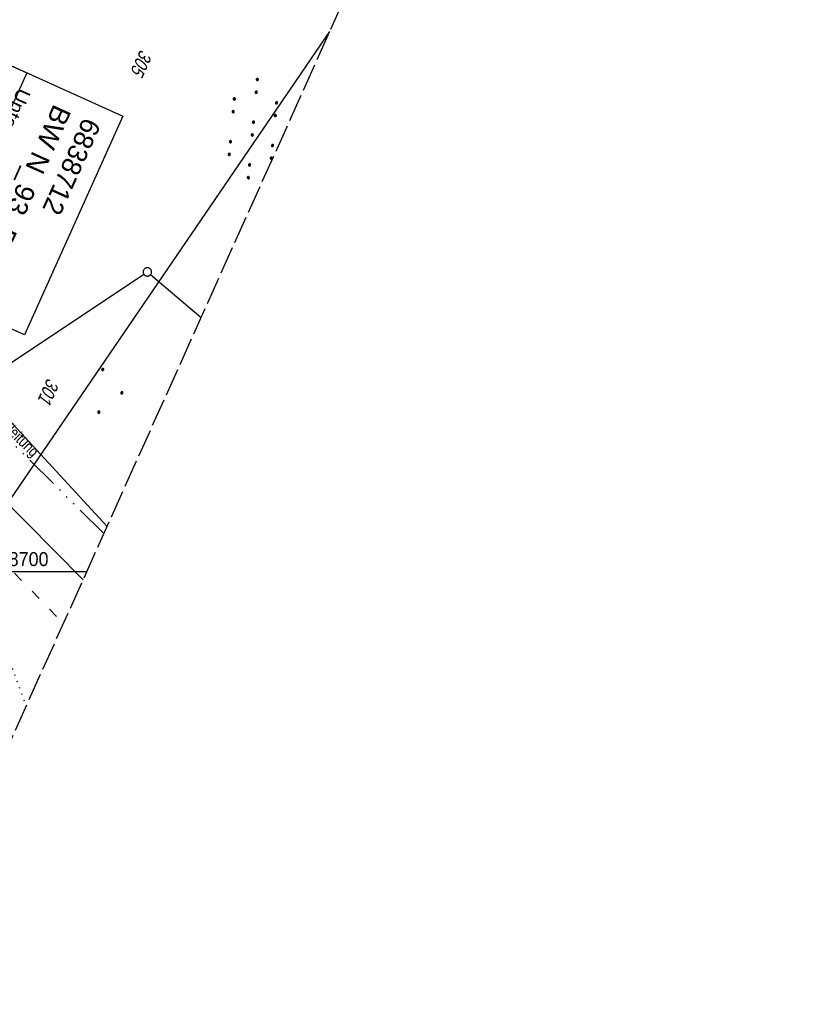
# Model space of a CAD drawing. Extents: x 508656 to 509297, y 448622 to 449584.
# Tile 19 of 53: x 508941 to 509083, y 448622 to 448799. Entities that reach past the tile are written whole.
import ezdxf
from ezdxf.enums import TextEntityAlignment as Align

# ---------------------------------------------------------------- set-up
doc = ezdxf.new("R2010")
doc.units = 0
doc.header["$LTSCALE"] = 10
doc.header["$MEASUREMENT"] = 0
for name, pattern in [('ACAD_ISO03W100', [30, 12, -18]), ('ACAD_ISO14W100', [25.5, 12, -3, 0.5, -3, 0.5, -3, 0.5, -3]), ('AUSGEZOGEN', [0]), ('LT00', [0]), ('LT14', [0.6, 0.5, -0.1]), ('PUNKTX2_STR', [0.6, 0.1, -0.5])]:
    doc.linetypes.add(name, pattern=pattern)
doc.layers.get('0').update_dxf_attribs({"linetype": 'LT00'})
for name, color, linetype in [('--EK_BW_TEXT_A', 20, 'LT00'), ('BW_TEXT_A', 20, 'AUSGEZOGEN'), ('DFK_FLUR_NR', 250, 'LT00'), ('DFK_GZPKT', 250, 'LT00'), ('DFK_KATASTER', 250, 'LT00'), ('DFK_NUTZUNG', 250, 'LT00'), ('DFK_NUTZUNGSGRENZE', 70, 'PUNKTX2_STR'), ('STROM_FREILTG', 80, 'STROMFREILEITUNG'), ('TELEKOM', 210, 'ACAD_ISO14W100'), ('TELEKOM_TEXT', 210, 'Continuous'), ('V124_RASTER', 250, 'LT00'), ('WASSERLTG', 130, 'ACAD_ISO03W100')]:
    doc.layers.add(name, color=color, linetype=linetype)
doc.layers.add('-BLATT_124-RAND', color=7, linetype='LT14', plot=False)
doc.styles.add('Beschrift', font='ARIAL.TTF')
doc.styles.get("Standard").update_dxf_attribs({"font": 'ARIAL.TTF'})
doc.styles.add('Strom', font='txt-alt.shx')
doc.styles.add('Versorgungsltg', font='ARIAL.TTF', dxfattribs={"width": 0.8, "height": 2})
doc.linetypes.add('STROMFREILEITUNG', pattern='A,12.7,-5.5,["xx",Strom,S=2.5,R=0,X=-2.6,Y=-0.85],-4.35', length=22.55)

# ---------------------------------------------------------------- blocks, each defined once
blk = doc.blocks.new('SYMB7010')
at = {"color": 0, "linetype": 'ByBlock'}
for points in [[(-0.031408, 0.499213), (-0.093728, 0.49134), (-0.15457, 0.475719), (-0.212975, 0.452595), (-0.268021, 0.422333), (-0.31884, 0.385411), (-0.36463, 0.342411), (-0.40467, 0.29401), (-0.438329, 0.240973), (-0.465074, 0.184136), (-0.484486, 0.124395), (-0.496256, 0.062692), (-0.5002, 0)], [(-0.5002, 0), (-0.496256, -0.062692), (-0.484486, -0.124395), (-0.465075, -0.184136), (-0.438329, -0.240973), (-0.404671, -0.29401), (-0.36463, -0.342411), (-0.31884, -0.385411), (-0.268021, -0.422333), (-0.212975, -0.452595), (-0.154571, -0.475719), (-0.093728, -0.49134), (-0.031408, -0.499213), (0.031408, -0.499213)], [(0.5002, 0), (0.496256, 0.062692), (0.484485, 0.124395), (0.465074, 0.184136), (0.438329, 0.240973), (0.40467, 0.29401), (0.36463, 0.342411), (0.31884, 0.385411), (0.268021, 0.422333), (0.212975, 0.452595), (0.15457, 0.475719), (0.093728, 0.49134), (0.031408, 0.499213), (-0.031408, 0.499213)], [(0.031408, -0.499213), (0.093728, -0.491341), (0.15457, -0.475719), (0.212975, -0.452595), (0.268021, -0.422333), (0.31884, -0.385411), (0.36463, -0.342411), (0.404671, -0.294011), (0.438329, -0.240974), (0.465075, -0.184136), (0.484486, -0.124395), (0.496256, -0.062692), (0.500201, 0)]]:
    blk.add_lwpolyline(points, dxfattribs=at)
blk = doc.blocks.new('SYMB7110')
at = {"color": 0, "linetype": 'ByBlock'}
for p, q in [((-0.515, 0.392919), (-0.515, 0.367081)), ((-0.51, 0.362895), (-0.51, 0.397105)), ((-0.505, 0.399164), (-0.505, 0.360836)), ((-0.5, 0.360204), (-0.5, 0.399796)), ((-0.495, 0.399164), (-0.495, 0.360836)), ((-0.49, 0.362895), (-0.49, 0.397105)), ((-0.485, 0.392919), (-0.485, 0.367081)), ((-0.48, 0.379874), (-0.48, 0.380145)), ((-0.285, 0.392919), (-0.285, 0.367081)), ((-0.28, 0.362895), (-0.28, 0.397105)), ((-0.275, 0.399164), (-0.275, 0.360836)), ((-0.27, 0.360204), (-0.27, 0.399796)), ((-0.265, 0.399164), (-0.265, 0.360836)), ((-0.26, 0.362895), (-0.26, 0.397105)), ((-0.255, 0.392919), (-0.255, 0.367081)), ((-0.25, 0.379874), (-0.25, 0.380146)), ((0.255, 0.392919), (0.255, 0.367081)), ((0.26, 0.362895), (0.26, 0.397105)), ((0.265, 0.399164), (0.265, 0.360836)), ((0.27, 0.360204), (0.27, 0.399796)), ((0.275, 0.399164), (0.275, 0.360836)), ((0.28, 0.362895), (0.28, 0.397105)), ((0.285, 0.392919), (0.285, 0.367081)), ((0.29, 0.379874), (0.29, 0.380145)), ((0.485, 0.392919), (0.485, 0.367081)), ((0.49, 0.362895), (0.49, 0.397105)), ((0.495, 0.399164), (0.495, 0.360836)), ((0.5, 0.360204), (0.5, 0.399796)), ((0.505, 0.399164), (0.505, 0.360836)), ((0.51, 0.362895), (0.51, 0.397105)), ((0.515, 0.392919), (0.515, 0.367081)), ((0.52, 0.379874), (0.52, 0.380146)), ((-0.9, 0.012919), (-0.9, -0.012919)), ((-0.895, -0.017106), (-0.895, 0.017105)), ((-0.89, 0.019164), (-0.89, -0.019164)), ((-0.885, -0.019797), (-0.885, 0.019796)), ((-0.88, 0.019164), (-0.88, -0.019164)), ((-0.875, -0.017106), (-0.875, 0.017105)), ((-0.87, 0.012919), (-0.87, -0.012919)), ((-0.865, -0.000126), (-0.865, 0.000145)), ((-0.67, 0.012919), (-0.67, -0.012919)), ((-0.665, -0.017106), (-0.665, 0.017105)), ((-0.66, 0.019164), (-0.66, -0.019164)), ((-0.655, -0.019797), (-0.655, 0.019796)), ((-0.65, 0.019164), (-0.65, -0.019164)), ((-0.645, -0.017106), (-0.645, 0.017105)), ((-0.64, 0.012919), (-0.64, -0.012919)), ((-0.635, -0.000126), (-0.635, 0.000145)), ((-0.13, 0.012919), (-0.13, -0.012919)), ((-0.125, -0.017105), (-0.125, 0.017105)), ((-0.12, 0.019164), (-0.12, -0.019164)), ((-0.115, -0.019796), (-0.115, 0.019796)), ((-0.11, 0.019164), (-0.11, -0.019164)), ((-0.105, -0.017105), (-0.105, 0.017105)), ((-0.1, 0.012919), (-0.1, -0.012919)), ((-0.095, -0.000126), (-0.095, 0.000146)), ((0.1, 0.012919), (0.1, -0.012919)), ((0.105, -0.017105), (0.105, 0.017105)), ((0.11, 0.019164), (0.11, -0.019164)), ((0.115, -0.019796), (0.115, 0.019796)), ((0.12, 0.019164), (0.12, -0.019164)), ((0.125, -0.017105), (0.125, 0.017105)), ((0.13, 0.012919), (0.13, -0.012919)), ((0.135, -0.000126), (0.135, 0.000146)), ((0.64, 0.012919), (0.64, -0.012919)), ((0.645, -0.017105), (0.645, 0.017105)), ((0.65, 0.019164), (0.65, -0.019164)), ((0.655, -0.019796), (0.655, 0.019796)), ((0.66, 0.019164), (0.66, -0.019164)), ((0.665, -0.017105), (0.665, 0.017105)), ((0.67, 0.012919), (0.67, -0.012919)), ((0.675, -0.000126), (0.675, 0.000146)), ((0.87, 0.012919), (0.87, -0.012919)), ((0.875, -0.017105), (0.875, 0.017105)), ((0.88, 0.019164), (0.88, -0.019164)), ((0.885, -0.019796), (0.885, 0.019796)), ((0.89, 0.019164), (0.89, -0.019164)), ((0.895, -0.017105), (0.895, 0.017105)), ((0.9, 0.012919), (0.9, -0.012919)), ((0.905, -0.000126), (0.905, 0.000146)), ((-0.515, -0.367081), (-0.515, -0.392919)), ((-0.51, -0.397105), (-0.51, -0.362895)), ((-0.505, -0.360836), (-0.505, -0.399164)), ((-0.5, -0.399796), (-0.5, -0.360204)), ((-0.495, -0.360836), (-0.495, -0.399164)), ((-0.49, -0.397106), (-0.49, -0.362895)), ((-0.485, -0.367081), (-0.485, -0.392919)), ((-0.48, -0.380126), (-0.48, -0.379855)), ((-0.285, -0.367081), (-0.285, -0.392919)), ((-0.28, -0.397105), (-0.28, -0.362895)), ((-0.275, -0.360836), (-0.275, -0.399164)), ((-0.27, -0.399796), (-0.27, -0.360204)), ((-0.265, -0.360836), (-0.265, -0.399164)), ((-0.26, -0.397105), (-0.26, -0.362895)), ((-0.255, -0.367081), (-0.255, -0.392919)), ((-0.25, -0.380126), (-0.25, -0.379855)), ((0.255, -0.367081), (0.255, -0.392919)), ((0.26, -0.397105), (0.26, -0.362895)), ((0.265, -0.360836), (0.265, -0.399164)), ((0.27, -0.399796), (0.27, -0.360204)), ((0.275, -0.360836), (0.275, -0.399164)), ((0.28, -0.397105), (0.28, -0.362895)), ((0.285, -0.367081), (0.285, -0.392919)), ((0.29, -0.380126), (0.29, -0.379855)), ((0.485, -0.367081), (0.485, -0.392919)), ((0.49, -0.397105), (0.49, -0.362895)), ((0.495, -0.360836), (0.495, -0.399164)), ((0.5, -0.399796), (0.5, -0.360204)), ((0.505, -0.360836), (0.505, -0.399164)), ((0.51, -0.397105), (0.51, -0.362895)), ((0.515, -0.367081), (0.515, -0.392919)), ((0.52, -0.380126), (0.52, -0.379855))]:
    blk.add_line(p, q, dxfattribs=at)
for points in [[(-0.48, 0.38), (-0.481981, 0.388678), (-0.48753, 0.395637), (-0.49555, 0.399499), (-0.50445, 0.399499), (-0.51247, 0.395637), (-0.518019, 0.388678), (-0.52, 0.38), (-0.518019, 0.371322), (-0.51247, 0.364363), (-0.50445, 0.360501), (-0.49555, 0.360501), (-0.48753, 0.364363), (-0.481981, 0.371322), (-0.48, 0.38)], [(-0.25, 0.38), (-0.251981, 0.388678), (-0.25753, 0.395637), (-0.26555, 0.399499), (-0.27445, 0.399499), (-0.28247, 0.395637), (-0.288019, 0.388678), (-0.29, 0.38), (-0.288019, 0.371322), (-0.28247, 0.364363), (-0.27445, 0.360501), (-0.26555, 0.360501), (-0.25753, 0.364363), (-0.251981, 0.371322), (-0.25, 0.38)], [(0.29, 0.38), (0.288019, 0.388678), (0.28247, 0.395637), (0.27445, 0.399499), (0.26555, 0.399499), (0.25753, 0.395637), (0.251981, 0.388678), (0.25, 0.38), (0.251981, 0.371322), (0.25753, 0.364363), (0.26555, 0.360501), (0.27445, 0.360501), (0.28247, 0.364363), (0.288019, 0.371322), (0.29, 0.38)], [(0.52, 0.38), (0.518019, 0.388678), (0.51247, 0.395637), (0.50445, 0.399499), (0.495549, 0.399499), (0.48753, 0.395637), (0.481981, 0.388678), (0.48, 0.38), (0.481981, 0.371322), (0.48753, 0.364363), (0.495549, 0.360501), (0.50445, 0.360501), (0.51247, 0.364363), (0.518019, 0.371322), (0.52, 0.38)], [(-0.865, 0), (-0.866981, 0.008678), (-0.87253, 0.015637), (-0.88055, 0.019498), (-0.88945, 0.019498), (-0.89747, 0.015637), (-0.903019, 0.008678), (-0.905, 0)], [(-0.905, 0), (-0.903019, -0.008678), (-0.89747, -0.015637), (-0.88945, -0.019499), (-0.88055, -0.019499), (-0.87253, -0.015637), (-0.866981, -0.008678), (-0.865, 0)], [(-0.635, 0), (-0.636981, 0.008678), (-0.64253, 0.015637), (-0.65055, 0.019498), (-0.65945, 0.019498), (-0.66747, 0.015637), (-0.673019, 0.008678), (-0.675, 0)], [(-0.675, 0), (-0.673019, -0.008678), (-0.66747, -0.015637), (-0.65945, -0.019499), (-0.65055, -0.019499), (-0.64253, -0.015637), (-0.636981, -0.008678), (-0.635, 0)], [(-0.095, 0), (-0.096981, 0.008678), (-0.10253, 0.015637), (-0.11055, 0.019499), (-0.11945, 0.019499), (-0.12747, 0.015637), (-0.133019, 0.008678), (-0.135, 0)], [(-0.135, 0), (-0.133019, -0.008678), (-0.12747, -0.015637), (-0.11945, -0.019499), (-0.11055, -0.019499), (-0.10253, -0.015637), (-0.096981, -0.008678), (-0.095, 0)], [(0.135, 0), (0.133019, 0.008678), (0.12747, 0.015637), (0.11945, 0.019499), (0.11055, 0.019499), (0.10253, 0.015637), (0.096981, 0.008678), (0.095, 0)], [(0.095, 0), (0.096981, -0.008678), (0.10253, -0.015637), (0.11055, -0.019499), (0.11945, -0.019499), (0.12747, -0.015637), (0.133019, -0.008678), (0.135, 0)], [(0.675, 0), (0.673019, 0.008678), (0.66747, 0.015637), (0.65945, 0.019499), (0.65055, 0.019499), (0.64253, 0.015637), (0.636981, 0.008678), (0.635, 0)], [(0.635, 0), (0.636981, -0.008678), (0.64253, -0.015637), (0.65055, -0.019499), (0.65945, -0.019499), (0.66747, -0.015637), (0.673019, -0.008678), (0.675, 0)], [(0.905, 0), (0.903019, 0.008678), (0.89747, 0.015637), (0.88945, 0.019499), (0.88055, 0.019499), (0.87253, 0.015637), (0.866981, 0.008678), (0.865, 0)], [(0.865, 0), (0.866981, -0.008678), (0.87253, -0.015637), (0.88055, -0.019499), (0.88945, -0.019499), (0.89747, -0.015637), (0.903019, -0.008678), (0.905, 0)], [(-0.48, -0.38), (-0.481981, -0.371322), (-0.48753, -0.364363), (-0.49555, -0.360501), (-0.50445, -0.360501), (-0.51247, -0.364363), (-0.518019, -0.371322), (-0.52, -0.38), (-0.518019, -0.388678), (-0.51247, -0.395637), (-0.50445, -0.399499), (-0.49555, -0.399499), (-0.48753, -0.395637), (-0.481981, -0.388678), (-0.48, -0.38)], [(-0.25, -0.38), (-0.251981, -0.371322), (-0.25753, -0.364363), (-0.26555, -0.360501), (-0.27445, -0.360501), (-0.28247, -0.364363), (-0.288019, -0.371322), (-0.29, -0.38), (-0.288019, -0.388678), (-0.28247, -0.395637), (-0.27445, -0.399499), (-0.26555, -0.399499), (-0.25753, -0.395637), (-0.251981, -0.388678), (-0.25, -0.38)], [(0.29, -0.38), (0.288019, -0.371322), (0.28247, -0.364363), (0.27445, -0.360501), (0.26555, -0.360501), (0.25753, -0.364363), (0.251981, -0.371322), (0.25, -0.38), (0.251981, -0.388678), (0.25753, -0.395637), (0.26555, -0.399499), (0.27445, -0.399499), (0.28247, -0.395637), (0.288019, -0.388678), (0.29, -0.38)], [(0.52, -0.38), (0.518019, -0.371322), (0.51247, -0.364363), (0.50445, -0.360501), (0.495549, -0.360501), (0.48753, -0.364363), (0.481981, -0.371322), (0.48, -0.38), (0.481981, -0.388678), (0.48753, -0.395637), (0.495549, -0.399499), (0.50445, -0.399499), (0.51247, -0.395637), (0.518019, -0.388678), (0.52, -0.38)]]:
    blk.add_lwpolyline(points, dxfattribs=at)
blk = doc.blocks.new('Ackerland3')
at = {"layer": 'DFK_NUTZUNG', "color": 0, "linetype": 'ByBlock'}
for p, q in [((-0.15, 2.66), (-0.15, 2.4)), ((-0.1, 2.36), (-0.1, 2.7)), ((-0.05, 2.72), (-0.05, 2.34)), ((0, 2.33), (0, 2.73)), ((0.05, 2.72), (0.05, 2.34)), ((0.1, 2.36), (0.1, 2.7)), ((0.15, 2.66), (0.15, 2.4)), ((0.2, 2.53), (0.2, 2.53)), ((-4, -1.14), (-4, -1.4)), ((-3.95, -1.44), (-3.95, -1.1)), ((-3.9, -1.07), (-3.9, -1.46)), ((-3.85, -1.46), (-3.85, -1.07)), ((-3.8, -1.07), (-3.8, -1.46)), ((-3.75, -1.44), (-3.75, -1.1)), ((-3.7, -1.14), (-3.7, -1.4)), ((-3.65, -1.27), (-3.65, -1.26)), ((3.7, -1.14), (3.7, -1.4)), ((3.75, -1.44), (3.75, -1.1)), ((3.8, -1.07), (3.8, -1.46)), ((3.85, -1.46), (3.85, -1.07)), ((3.9, -1.07), (3.9, -1.46)), ((3.95, -1.44), (3.95, -1.1)), ((4, -1.14), (4, -1.4)), ((4.05, -1.27), (4.05, -1.26))]:
    blk.add_line(p, q, dxfattribs=at)
for points in [[(0.2, 2.53), (0.18, 2.62), (0.12, 2.69), (0.04, 2.73), (-0.04, 2.73), (-0.12, 2.69), (-0.18, 2.62), (-0.2, 2.53), (-0.18, 2.45), (-0.12, 2.38), (-0.04, 2.34), (0.04, 2.34), (0.12, 2.38), (0.18, 2.45), (0.2, 2.53)], [(-3.65, -1.27), (-3.67, -1.18), (-3.73, -1.11), (-3.81, -1.07), (-3.89, -1.07), (-3.97, -1.11), (-4.03, -1.18), (-4.05, -1.27)], [(-4.05, -1.27), (-4.03, -1.35), (-3.97, -1.42), (-3.89, -1.46), (-3.81, -1.46), (-3.73, -1.42), (-3.67, -1.35), (-3.65, -1.27)], [(4.05, -1.27), (4.03, -1.18), (3.97, -1.11), (3.89, -1.07), (3.81, -1.07), (3.73, -1.11), (3.67, -1.18), (3.65, -1.27)], [(3.65, -1.27), (3.67, -1.35), (3.73, -1.42), (3.81, -1.46), (3.89, -1.46), (3.97, -1.42), (4.03, -1.35), (4.05, -1.27)]]:
    blk.add_lwpolyline(points, dxfattribs=at)

msp = doc.modelspace()

# ---------------------------------------------------------------- linework, layer by layer
at = {"layer": '-BLATT_124-RAND'}
msp.add_lwpolyline([(509035.49, 449583.61), (508655.9, 448740.09), (508917.62, 448622.31), (509297.21, 449465.84), (509035.49, 449583.61)], dxfattribs=at)
at = {"layer": 'DFK_KATASTER'}
for p, q in [((508933.45, 448733.86), (508962.83, 448753.41)), ((508964.02, 448753.33), (508973.11, 448745.62)), ((508956.24, 448708.13), (508933.33, 448732.9)), ((508925.29, 448725.41), (508951.91, 448698.52))]:
    msp.add_line(p, q, dxfattribs=at)
at = {"layer": 'DFK_NUTZUNGSGRENZE', "ltscale": 0.2}
msp.add_line((508939.2, 448682.64), (508941.69, 448675.8), dxfattribs=at)
at = {"layer": 'STROM_FREILTG', "ltscale": 0.05, "flags": 128}
msp.add_lwpolyline([(508886.49, 448636.32), (508996.23, 448797)], dxfattribs=at)
at = {"layer": 'TELEKOM', "ltscale": 0.05, "flags": 128}
msp.add_lwpolyline([(508955.66, 448706.84), (508927.74, 448734.42), (508905.79, 448754.22), (508882.14, 448773.97), (508875.81, 448794.47), (508891.43, 448820.21), (508905.56, 448843.42), (508921.88, 448870.83), (508939.46, 448899.64), (508997.39, 448931.23), (509052.5, 448948.81), (509066.28, 448952.68)], dxfattribs=at)
at = {"layer": 'V124_RASTER'}
msp.add_line((508934.08, 448700), (508952.58, 448700), dxfattribs=at)
at = {"layer": 'WASSERLTG', "ltscale": 0.015}
msp.add_lwpolyline([(508737.5, 448921.43), (508750.52, 448889.23), (508821.57, 448816.84), (508845.57, 448796.54), (508948.38, 448690.68)], dxfattribs=at)

# ---------------------------------------------------------------- block references
at = {"layer": 'DFK_GZPKT', "xscale": 1.500000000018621, "yscale": 1.5, "zscale": 1.5, "rotation": 264.7377099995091}
msp.add_blockref('SYMB7010', (508963.45, 448753.82), dxfattribs=at)
at = {"layer": 'DFK_NUTZUNG', "xscale": 9.999999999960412, "yscale": 10, "zscale": 10, "rotation": 264.7377000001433}
msp.add_blockref('SYMB7110', (508982.4, 448779.55), dxfattribs=at)
at = {"layer": 'DFK_NUTZUNG', "rotation": 264.7376999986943}
msp.add_blockref('Ackerland3', (508956.35, 448732.35), dxfattribs=at)

# ---------------------------------------------------------------- texts
at = {"layer": 'DFK_FLUR_NR', "oblique": 13.754, "width": 0.75}
for s, p in [('305', (508962.21, 448793.88)), ('301', (508945.53, 448734.89))]:
    msp.add_text(s, height=2.5, rotation=245.772, dxfattribs=at).set_placement(p)
at = {"layer": 'TELEKOM_TEXT', "style": 'Versorgungsltg', "width": 0.8}
msp.add_text('Telekom Freileitung', height=2, rotation=315.7226, dxfattribs=at).set_placement((508935.8, 448727.29), align=Align.CENTER)
at = {"layer": 'V124_RASTER', "width": 0.921}
msp.add_text(' 448700', height=2.5, rotation=-0.0017, dxfattribs=at).set_placement((508934.08, 448701))

# ---------------------------------------------------------------- next in the draw order: texts
at = {"layer": 'BW_TEXT_A', "insert": (508955.2, 448780.29), "char_height": 2, "width": 37.5546, "attachment_point": 1, "rotation": 245.772, "style": 'Beschrift', "bg_fill": 3, "box_fill_scale": 1.5, "bg_fill_color": 256, "bg_fill_transparency": 0}
msp.add_mtext('{\\Funir_o|c0;\\H1.75x;6838712\\fArial|b0|i0|c238|p34;\\H0.5714x;\\P\\H1.75x;BW N_93_B1\\fArial|b0|i0|c0|p34;77e\\fArial|b0|i0|c238|p34;\\W0.8;\\P\\H0.3714x;\\W1;\\P\\pt20;\\fArial|b0|i0|c0|p34;\\H1.924x;Unterführung der GVS Leonberg - Ramspau\\fArial|b0|i0|c238|p34;\\P\\ptz;\\H0.1999x;\\P\\pt8,20;\\H3.602x;K\\fArial|b0|i0|c0|p34;m^I^I\\fArial|b0|i0|c238|p34;1\\fArial|b0|i0|c0|p34;77.817\\fArial|b0|i0|c238|p34;\\PBw.Wi\\fArial|b0|i0|c0|p34;.^I^I103.73\\fArial|b0|i0|c238|p34; gon\\PL.W.^I\\fArial|b0|i0|c0|p34;                 9.00 \\fArial|b0|i0|c238|p34;m\\P\\ptz;\\fArial|b0|i0|c0|p34;L.H.^I                 4.56 m}', dxfattribs=at)

# ---------------------------------------------------------------- next in the draw order: linework, layer by layer
at = {"layer": '--EK_BW_TEXT_A'}
msp.add_lwpolyline([(508941.8, 448789.56), (508924.13, 448750.28), (508904.9, 448758.93), (508922.58, 448798.21)], close=True, dxfattribs=at)
at = {"layer": 'BW_TEXT_A'}
msp.add_lwpolyline([(508959.05, 448781.79), (508941.37, 448742.52), (508904.9, 448758.93), (508922.58, 448798.21)], close=True, dxfattribs=at)

doc.saveas('drawing.dxf')
